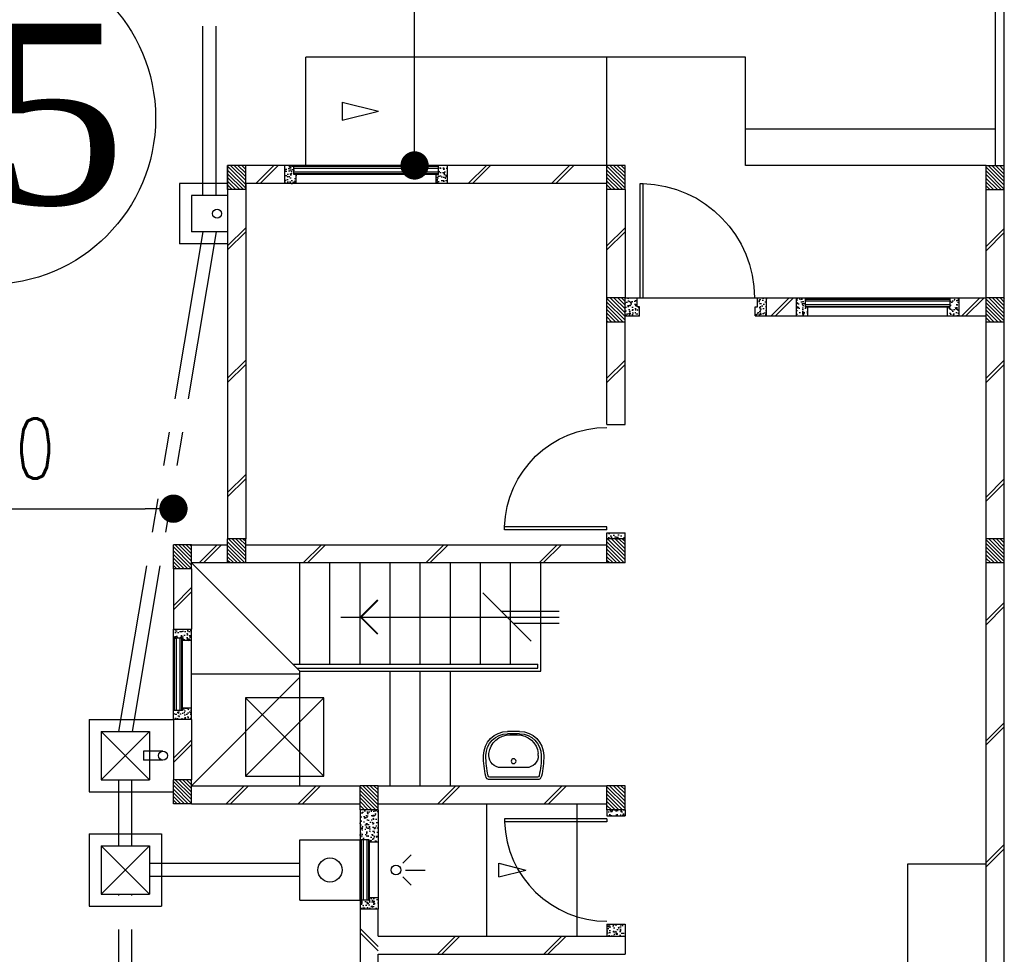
# Model space of a CAD drawing. Header units: millimetres. Extents: x 301 to 1479, y 491 to 1341.
# Tile 154 of 256: x 392 to 400, y 657 to 665. Entities that reach past the tile are written whole.
import ezdxf
from ezdxf.enums import TextEntityAlignment as Align

# ---------------------------------------------------------------- set-up
doc = ezdxf.new("R2010")
doc.units = ezdxf.units.MM
doc.header["$LTSCALE"] = 1.5
doc.header["$MEASUREMENT"] = 0
for name, pattern in [('HIDDEN', [0.375, 0.25, -0.125]), ('HIDDEN2', [4.7625, 3.175, -1.5875]), ('PHANTOM2', [1.25, 0.625, -0.125, 0.125, -0.125, 0.125, -0.125])]:
    doc.linetypes.add(name, pattern=pattern)
for name, color, linetype in [('Blk', 7, 'Continuous'), ('Block', 46, 'Continuous'), ('boundary', 3, 'Continuous'), ('Boundary Wall', 64, 'Continuous'), ('BULUS', 2, 'Continuous'), ('BWCN', 4, 'Continuous'), ('DIM', 6, 'Continuous'), ('DOOR', 3, 'Continuous'), ('Ele', 8, 'Continuous'), ('HATCH', 7, 'Continuous'), ('Hatch Col. C1 GF Ext.', 84, 'Continuous'), ('Hatch Col. C3 GF', 10, 'Continuous'), ('Hatch Stub Col', 251, 'Continuous'), ('Kerb', 251, 'Continuous'), ('P. Gully trap', 42, 'Continuous'), ('Paving Block', 251, 'Continuous'), ('PVC Pipe 110', 69, 'Continuous'), ('PVC RWP 75', 77, 'Continuous'), ('SANIT', 8, 'Continuous'), ('TXTAREA', 10, 'Continuous'), ('WINDOW', 1, 'Continuous')]:
    doc.layers.add(name, color=color, linetype=linetype)
doc.styles.add('RS1', font='romans.shx', dxfattribs={"width": 0.75, "height": 0.5})
doc.styles.add('times', font='times.ttf')
doc.dimstyles.new('Souillac5', dxfattribs={"dimscale": 0.5, "dimtxt": 0.5, "dimasz": 0.47, "dimexe": 0, "dimexo": 1, "dimgap": 0.5, "dimtad": 1, "dimzin": 0, "dimdsep": 46, "dimtxsty": 'RS1', "dimblk": 'DOT', "dimcen": 3, "dimse1": 1, "dimse2": 1, "dimclrd": 6, "dimclre": 6, "dimclrt": 7, "dimaunit": 1, "dimadec": 0, "dimazin": 0, "dimtfac": 1, "dimtofl": 0, "dimtmove": 1, "dimatfit": 3, "dimfxl": 1, "dimtolj": 1, "dimtzin": 0, "dimlwe": -1, "dimarcsym": 0})
pattern_1 = [(50, (383.16928, 127.90737), (0.071726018, -0.0062752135), [0.0075, -0.0825]), (355, (383.16928, 127.90737), (-0.013875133, 0.075219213), [0.006, -0.066]), (100.451444, (383.175255, 127.90685), (0.057850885, 0.068943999), [0.006374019, -0.070114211]), (46.1842, (383.16928, 127.92737), (0.106724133, -0.016551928), [0.01125, -0.12375]), (96.635635, (383.17817, 127.92599), (0.093466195, 0.09741186), [0.009561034, -0.105171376]), (351.184164, (383.16928, 127.92737), (0.093466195, 0.09741186), [0.009, -0.099]), (21, (383.17928, 127.92237), (0.059690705, -0.040261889), [0.0075, -0.0825]), (326, (383.17928, 127.92237), (0.024331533, 0.072515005), [0.006, -0.066]), (71.451445, (383.18425, 127.91902), (0.084022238, 0.032253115), [0.006374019, -0.070114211]), (37.5, (383.169278, 127.907373), (0.0012159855, 0.0332893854), [0, -0.0652, 0, -0.067, 0, -0.06625]), (7.5, (383.169278, 127.907373), (0.0263069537, 0.0394411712), [0, -0.0382, 0, -0.0637, 0, -0.02525]), (327.5, (383.146978, 127.907373), (0.0533822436, -0.0022554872), [0, -0.025, 0, -0.078, 0, -0.1035]), (317.5, (383.136978, 127.907373), (0.058318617, 0.010010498), [0, -0.0325, 0, -0.0518, 0, -0.0735])]
pattern_2 = [(315, (404.325723, 122.722963), (0.0154679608, 0.0154679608), [])]
pattern_3 = [(50, (379.51048, 127.95737), (0.071726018, -0.0062752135), [0.0075, -0.0825]), (355, (379.51048, 127.95737), (-0.013875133, 0.075219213), [0.006, -0.066]), (100.451444, (379.51646, 127.95685), (0.057850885, 0.068943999), [0.006374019, -0.070114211]), (46.1842, (379.51048, 127.97737), (0.106724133, -0.016551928), [0.01125, -0.12375]), (96.635635, (379.51938, 127.97599), (0.093466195, 0.09741186), [0.009561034, -0.105171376]), (351.184164, (379.51048, 127.97737), (0.093466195, 0.09741186), [0.009, -0.099]), (21, (379.52048, 127.97237), (0.059690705, -0.040261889), [0.0075, -0.0825]), (326, (379.52048, 127.97237), (0.024331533, 0.072515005), [0.006, -0.066]), (71.451445, (379.525456, 127.96902), (0.084022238, 0.032253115), [0.006374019, -0.070114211]), (37.5, (379.510482, 127.957373), (0.0012159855, 0.0332893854), [0, -0.0652, 0, -0.067, 0, -0.06625]), (7.5, (379.510482, 127.957373), (0.0263069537, 0.0394411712), [0, -0.0382, 0, -0.0637, 0, -0.02525]), (327.5, (379.488182, 127.957373), (0.0533822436, -0.0022554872), [0, -0.025, 0, -0.078, 0, -0.1035]), (317.5, (379.47818, 127.957373), (0.058318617, 0.010010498), [0, -0.0325, 0, -0.0518, 0, -0.0735])]

# ---------------------------------------------------------------- blocks, each defined once
blk = doc.blocks.new('Wh1')
at = {"layer": 'SANIT'}
for p, q in [((197.3, 0), (-197.3, 0)), ((197.3, -20), (-197.3, -20)), ((105, -100), (-105, -100)), ((-205, -200), (-205, -217.2)), ((205, -200), (205, -217.2)), ((50, -380), (-50, -380)), ((50, -400), (-50, -400)), ((-30.2, -372.6), (30.2, -372.6))]:
    blk.add_line(p, q, dxfattribs=at)
blk.add_circle((0, -153.8), 20, dxfattribs=at)
for centre, radius, start, end in [((0, -200), 250, 180, 180), ((0, -200), 250, 0, 0), ((-197.3, -35), 35, 90, 167.77757), ((197.3, -35), 35, 12.22243, 90), ((567.1, -200.6), 817.1, 167.77757, 179.95982), ((567.1, -200.6), 797.1, 167.77757, 179.95982), ((-197.3, -35), 15, 90, 167.77757), ((197.3, -35), 15, 12.22243, 90), ((-567.1, -200.6), 797.1, 0.04018, 12.22243), ((-567.1, -200.6), 817.1, 0.04018, 12.22243), ((-105, -200), 100, 90, 180), ((105, -200), 100, 0, 90), ((-50, -200), 200, 180, 270), ((-50, -200), 180, 180, 270), ((-30.2, -196.6), 176, 186.70755, 270.01296), ((30.2, -196.6), 176, 269.98704, 353.29245), ((50, -200), 180, 270, 0), ((50, -200), 200, 270, 0)]:
    blk.add_arc(centre, radius, start, end, dxfattribs=at)
blk = doc.blocks.new('Dr900')
at = {"layer": 'DOOR'}
for p, q in [((-50, 0), (-50, 850)), ((-25, 850), (-50, 850)), ((-25, 0), (-25, 850)), ((-25, 0), (-50, 0))]:
    blk.add_line(p, q, dxfattribs=at)
blk.add_arc((-24.3, -0.3), 850.7, 91.72797, 179.98222, dxfattribs=at)
blk = doc.blocks.new('Dr1000')
at = {"layer": 'DOOR'}
for p, q in [((-50, 0), (-50, 950)), ((-25, 950), (-50, 950)), ((-25, 0), (-25, 950)), ((-25, 0), (-50, 0))]:
    blk.add_line(p, q, dxfattribs=at)
blk.add_arc((-24.4, -0.2), 950.6, 91.54201, 179.98579, dxfattribs=at)
blk = doc.blocks.new('SSSU-D2')
at = {"layer": 'HATCH'}
h = blk.add_hatch(dxfattribs=at)
h.set_pattern_fill('ANSI31', color=256, scale=0.175, angle=630)
h.set_pattern_definition([(315, (-170.48365, -4.168587), (0.0154679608, 0.0154679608), [])])
h.paths.add_polyline_path([(-12.9, 0), (-12.75, 0), (-12.75, -0.2), (-12.9, -0.2)])
h = blk.add_hatch(dxfattribs=at)
h.set_pattern_fill('ANSI31', color=256, scale=0.175, angle=630)
h.set_pattern_definition([(315, (-167.33365, -4.168587), (0.0154679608, 0.0154679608), [])])
h.paths.add_polyline_path([(-9.75, 0), (-9.6, 0), (-9.6, -0.2), (-9.75, -0.2)])
h = blk.add_hatch(dxfattribs=at)
h.set_pattern_fill('ANSI31', color=256, scale=0.175, angle=630)
h.set_pattern_definition([(315, (-167.33365, -3.068587), (0.0154679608, 0.0154679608), [])])
h.paths.add_polyline_path([(-9.75, -1.1), (-9.6, -1.1), (-9.6, -1.3), (-9.75, -1.3)])
h = blk.add_hatch(dxfattribs=at)
h.set_pattern_fill('ANSI31', color=256, scale=0.175, angle=630)
h.set_pattern_definition([(315, (-170.48365, -1.068587), (0.0154679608, 0.0154679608), [])])
h.paths.add_polyline_path([(-12.9, -3.1), (-12.75, -3.1), (-12.75, -3.3), (-12.9, -3.3)])
h = blk.add_hatch(dxfattribs=at)
h.set_pattern_fill('ANSI31', color=256, scale=0.175, angle=630)
h.set_pattern_definition([(315, (-167.33365, -1.068587), (0.0154679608, 0.0154679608), [])])
h.paths.add_polyline_path([(-9.75, -3.1), (-9.6, -3.1), (-9.6, -3.3), (-9.75, -3.3)])
h = blk.add_hatch(dxfattribs=at)
h.set_pattern_fill('ANSI31', color=256, scale=0.175, angle=630)
h.set_pattern_definition([(315, (-170.93365, -1.018587), (0.0154679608, 0.0154679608), [])])
h.paths.add_polyline_path([(-13.35, -3.15), (-13.2, -3.15), (-13.2, -3.35), (-13.35, -3.35)])
h = blk.add_hatch(dxfattribs=at)
h.set_pattern_fill('ANSI31', color=256, scale=0.175, angle=630)
h.set_pattern_definition([(315, (-170.93365, 0.931413), (0.0154679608, 0.0154679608), [])])
h.paths.add_polyline_path([(-13.35, -5.1), (-13.2, -5.1), (-13.2, -5.3), (-13.35, -5.3)])
h = blk.add_hatch(dxfattribs=at)
h.set_pattern_fill('ANSI31', color=256, scale=0.175, angle=630)
h.set_pattern_definition([(315, (-169.38365, 0.981413), (0.0154679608, 0.0154679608), [])])
h.paths.add_polyline_path([(-11.8, -5.15), (-11.65, -5.15), (-11.65, -5.35), (-11.8, -5.35)])
h = blk.add_hatch(dxfattribs=at)
h.set_pattern_fill('ANSI31', color=256, scale=0.175, angle=630)
h.set_pattern_definition([(315, (-167.33365, 0.981413), (0.0154679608, 0.0154679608), [])])
h.paths.add_polyline_path([(-9.75, -5.15), (-9.6, -5.15), (-9.6, -5.35), (-9.75, -5.35)])
at = {"layer": 'Hatch Col. C1 GF Ext.'}
h = blk.add_hatch(dxfattribs=at)
h.set_pattern_fill('ANSI31', color=256, scale=0.175, angle=-90)
h.set_pattern_definition(pattern_2)
h.paths.add_polyline_path([(-6.6, 0), (-6.45, 0), (-6.45, -0.2), (-6.6, -0.2)])
h = blk.add_hatch(dxfattribs=at)
h.set_pattern_fill('ANSI31', color=256, scale=0.175, angle=-90)
h.set_pattern_definition(pattern_2)
h.paths.add_polyline_path([(-6.6, -3.1), (-6.45, -3.1), (-6.45, -3.3), (-6.6, -3.3)])
at = {"layer": 'Hatch Col. C3 GF'}
h = blk.add_hatch(dxfattribs=at)
h.set_pattern_fill('ANSI31', color=256, scale=0.175, angle=-90)
h.set_pattern_definition([(315, (404.325723, 122.772963), (0.0154679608, 0.0154679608), [])])
h.paths.add_polyline_path([(-6.6, -1.1), (-6.45, -1.1), (-6.45, -1.3), (-6.6, -1.3)])
at = {"layer": 'Hatch Stub Col', "linetype": 'ByBlock'}
h = blk.add_hatch(dxfattribs=at)
h.set_pattern_fill('AR-CONC', color=256, scale=0.01, angle=720)
h.set_pattern_definition(pattern_1)
h.paths.add_polyline_path([(-12.3296, -0.15), (-12.4246, -0.15), (-12.4246, 0), (-12.3496, 0), (-12.3496, -0.075), (-12.3296, -0.075)])
h = blk.add_hatch(dxfattribs=at)
h.set_pattern_fill('AR-CONC', color=256, scale=0.01, angle=720)
h.set_pattern_definition(pattern_1)
h.paths.add_polyline_path([(-11.0746, -0.15), (-11.1696, -0.15), (-11.1696, -0.075), (-11.1496, -0.075), (-11.1496, 0), (-11.0746, 0)])
h = blk.add_hatch(dxfattribs=at)
h.set_pattern_fill('AR-CONC', color=256, scale=0.01, angle=720)
h.set_pattern_definition([(50, (383.16928, 127.95737), (0.071726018, -0.0062752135), [0.0075, -0.0825]), (355, (383.16928, 127.95737), (-0.013875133, 0.075219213), [0.006, -0.066]), (100.451444, (383.175255, 127.95685), (0.057850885, 0.068943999), [0.006374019, -0.070114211]), (46.1842, (383.16928, 127.97737), (0.106724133, -0.016551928), [0.01125, -0.12375]), (96.635635, (383.17817, 127.97599), (0.093466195, 0.09741186), [0.009561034, -0.105171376]), (351.184164, (383.16928, 127.97737), (0.093466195, 0.09741186), [0.009, -0.099]), (21, (383.17928, 127.97237), (0.059690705, -0.040261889), [0.0075, -0.0825]), (326, (383.17928, 127.97237), (0.024331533, 0.072515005), [0.006, -0.066]), (71.451445, (383.18425, 127.96902), (0.084022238, 0.032253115), [0.006374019, -0.070114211]), (37.5, (383.169278, 127.957373), (0.0012159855, 0.0332893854), [0, -0.0652, 0, -0.067, 0, -0.06625]), (7.5, (383.169278, 127.957373), (0.0263069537, 0.0394411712), [0, -0.0382, 0, -0.0637, 0, -0.02525]), (327.5, (383.146978, 127.957373), (0.0533822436, -0.0022554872), [0, -0.025, 0, -0.078, 0, -0.1035]), (317.5, (383.136978, 127.957373), (0.058318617, 0.010010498), [0, -0.0325, 0, -0.0518, 0, -0.0735])])
h.paths.add_polyline_path([(-9.48, -1.25), (-9.6, -1.25), (-9.6, -1.1), (-9.5, -1.1), (-9.5, -1.175), (-9.48, -1.175)])
h = blk.add_hatch(dxfattribs=at)
h.set_pattern_fill('AR-CONC', color=256, scale=0.01, angle=720)
h.set_pattern_definition(pattern_3)
h.paths.add_polyline_path([(-8.425, -1.25), (-8.52, -1.25), (-8.52, -1.175), (-8.5, -1.175), (-8.5, -1.1), (-8.425, -1.1)])
h = blk.add_hatch(dxfattribs=at)
h.set_pattern_fill('AR-CONC', color=256, scale=0.01, angle=720)
h.set_pattern_definition(pattern_3)
h.paths.add_polyline_path([(-8.0804, -1.25), (-8.1754, -1.25), (-8.1754, -1.1), (-8.1004, -1.1), (-8.1004, -1.175), (-8.0804, -1.175)])
h = blk.add_hatch(dxfattribs=at)
h.set_pattern_fill('AR-CONC', color=256, scale=0.01, angle=720)
h.set_pattern_definition(pattern_3)
h.paths.add_polyline_path([(-6.8254, -1.25), (-6.9204, -1.25), (-6.9204, -1.175), (-6.9004, -1.175), (-6.9004, -1.1), (-6.8254, -1.1)])
h = blk.add_hatch(dxfattribs=at)
h.set_pattern_fill('AR-CONC', color=256, scale=0.01, angle=720)
h.set_pattern_definition(pattern_1)
h.paths.add_polyline_path([(-9.6, -3.1), (-9.75, -3.1), (-9.75, -3.05), (-9.6, -3.05)])
h = blk.add_hatch(dxfattribs=at)
h.set_pattern_fill('AR-CONC', color=256, scale=0.01, angle=720)
h.set_pattern_definition(pattern_1)
h.paths.add_polyline_path([(-13.2, -3.945), (-13.275, -3.945), (-13.275, -3.925), (-13.35, -3.925), (-13.35, -3.85), (-13.2, -3.85)])
h = blk.add_hatch(dxfattribs=at)
h.set_pattern_fill('AR-CONC', color=256, scale=0.01, angle=720)
h.set_pattern_definition(pattern_1)
h.paths.add_polyline_path([(-13.2, -4.6), (-13.35, -4.6), (-13.35, -4.525), (-13.275, -4.525), (-13.275, -4.505), (-13.2, -4.505)])
h = blk.add_hatch(dxfattribs=at)
h.set_pattern_fill('AR-CONC', color=256, scale=0.01, angle=720)
h.set_pattern_definition([(50, (422.151884, 13.222633), (0.071726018, -0.0062752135), [0.0075, -0.0825]), (355, (422.15188, 13.22263), (-0.013875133, 0.075219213), [0.006, -0.066]), (100.451444, (422.15786, 13.22211), (0.057850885, 0.068943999), [0.006374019, -0.070114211]), (46.1842, (422.15188, 13.24263), (0.106724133, -0.016551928), [0.01125, -0.12375]), (96.635635, (422.16078, 13.24125), (0.093466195, 0.09741186), [0.009561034, -0.105171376]), (351.184164, (422.15188, 13.24263), (0.093466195, 0.09741186), [0.009, -0.099]), (21, (422.161884, 13.237633), (0.059690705, -0.040261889), [0.0075, -0.0825]), (326, (422.16188, 13.23763), (0.024331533, 0.072515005), [0.006, -0.066]), (71.451445, (422.16686, 13.23428), (0.084022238, 0.032253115), [0.006374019, -0.070114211]), (37.5, (422.151884, 13.222633), (0.0012159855, 0.0332893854), [0, -0.0652, 0, -0.067, 0, -0.06625]), (7.5, (422.151884, 13.222633), (0.0263069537, 0.0394411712), [0, -0.0382, 0, -0.0637, 0, -0.02525]), (327.5, (422.129584, 13.222633), (0.0533822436, -0.0022554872), [0, -0.025, 0, -0.078, 0, -0.1035]), (317.5, (422.119584, 13.222633), (0.058318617, 0.010010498), [0, -0.0325, 0, -0.0518, 0, -0.0735])])
h.paths.add_polyline_path([(-11.65, -5.35), (-11.8, -5.35), (-11.8, -5.6), (-11.725, -5.6), (-11.725, -5.62), (-11.65, -5.62)])
h = blk.add_hatch(dxfattribs=at)
h.set_pattern_fill('AR-CONC', color=256, scale=0.01, angle=720)
h.set_pattern_definition([(50, (383.16928, 127.88237), (0.071726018, -0.0062752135), [0.0075, -0.0825]), (355, (383.16928, 127.88237), (-0.013875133, 0.075219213), [0.006, -0.066]), (100.451444, (383.175255, 127.88185), (0.057850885, 0.068943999), [0.006374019, -0.070114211]), (46.1842, (383.16928, 127.90237), (0.106724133, -0.016551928), [0.01125, -0.12375]), (96.635635, (383.17817, 127.90099), (0.093466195, 0.09741186), [0.009561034, -0.105171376]), (351.184164, (383.16928, 127.90237), (0.093466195, 0.09741186), [0.009, -0.099]), (21, (383.17928, 127.89737), (0.059690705, -0.040261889), [0.0075, -0.0825]), (326, (383.17928, 127.89737), (0.024331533, 0.072515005), [0.006, -0.066]), (71.451445, (383.18425, 127.89402), (0.084022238, 0.032253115), [0.006374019, -0.070114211]), (37.5, (383.169278, 127.882373), (0.0012159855, 0.0332893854), [0, -0.0652, 0, -0.067, 0, -0.06625]), (7.5, (383.169278, 127.882373), (0.0263069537, 0.0394411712), [0, -0.0382, 0, -0.0637, 0, -0.02525]), (327.5, (383.146978, 127.882373), (0.0533822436, -0.0022554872), [0, -0.025, 0, -0.078, 0, -0.1035]), (317.5, (383.136978, 127.882373), (0.058318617, 0.010010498), [0, -0.0325, 0, -0.0518, 0, -0.0735])])
h.paths.add_polyline_path([(-9.6, -5.4), (-9.75, -5.4), (-9.75, -5.35), (-9.6, -5.35)])
h = blk.add_hatch(dxfattribs=at)
h.set_pattern_fill('AR-CONC', color=256, scale=0.01, angle=720)
h.set_pattern_definition([(50, (383.16928, 128.05737), (0.071726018, -0.0062752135), [0.0075, -0.0825]), (355, (383.16928, 128.05737), (-0.013875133, 0.075219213), [0.006, -0.066]), (100.451444, (383.175255, 128.05685), (0.057850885, 0.068943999), [0.006374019, -0.070114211]), (46.1842, (383.16928, 128.07737), (0.106724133, -0.016551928), [0.01125, -0.12375]), (96.635635, (383.17817, 128.07599), (0.093466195, 0.09741186), [0.009561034, -0.105171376]), (351.184164, (383.16928, 128.07737), (0.093466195, 0.09741186), [0.009, -0.099]), (21, (383.17928, 128.07237), (0.059690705, -0.040261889), [0.0075, -0.0825]), (326, (383.17928, 128.07237), (0.024331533, 0.072515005), [0.006, -0.066]), (71.451445, (383.18425, 128.06902), (0.084022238, 0.032253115), [0.006374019, -0.070114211]), (37.5, (383.169278, 128.057373), (0.0012159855, 0.0332893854), [0, -0.0652, 0, -0.067, 0, -0.06625]), (7.5, (383.169278, 128.057373), (0.0263069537, 0.0394411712), [0, -0.0382, 0, -0.0637, 0, -0.02525]), (327.5, (383.146978, 128.057373), (0.0533822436, -0.0022554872), [0, -0.025, 0, -0.078, 0, -0.1035]), (317.5, (383.136978, 128.057373), (0.058318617, 0.010010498), [0, -0.0325, 0, -0.0518, 0, -0.0735])])
h.paths.add_polyline_path([(-11.725, -6.1), (-11.725, -6.08), (-11.65, -6.08), (-11.65, -6.175), (-11.8, -6.175), (-11.8, -6.1)])
h = blk.add_hatch(dxfattribs=at)
h.set_pattern_fill('AR-CONC', color=256, scale=0.01, angle=720)
h.set_pattern_definition([(50, (379.41048, 128.05737), (0.071726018, -0.0062752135), [0.0075, -0.0825]), (355, (379.41048, 128.05737), (-0.013875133, 0.075219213), [0.006, -0.066]), (100.451444, (379.41646, 128.05685), (0.057850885, 0.068943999), [0.006374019, -0.070114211]), (46.1842, (379.41048, 128.07737), (0.106724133, -0.016551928), [0.01125, -0.12375]), (96.635635, (379.41938, 128.07599), (0.093466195, 0.09741186), [0.009561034, -0.105171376]), (351.184164, (379.41048, 128.07737), (0.093466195, 0.09741186), [0.009, -0.099]), (21, (379.42048, 128.07237), (0.059690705, -0.040261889), [0.0075, -0.0825]), (326, (379.42048, 128.07237), (0.024331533, 0.072515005), [0.006, -0.066]), (71.451445, (379.425456, 128.06902), (0.084022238, 0.032253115), [0.006374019, -0.070114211]), (37.5, (379.410482, 128.057373), (0.0012159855, 0.0332893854), [0, -0.0652, 0, -0.067, 0, -0.06625]), (7.5, (379.410482, 128.057373), (0.0263069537, 0.0394411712), [0, -0.0382, 0, -0.0637, 0, -0.02525]), (327.5, (379.388182, 128.057373), (0.0533822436, -0.0022554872), [0, -0.025, 0, -0.078, 0, -0.1035]), (317.5, (379.37818, 128.057373), (0.058318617, 0.010010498), [0, -0.0325, 0, -0.0518, 0, -0.0735])])
h.paths.add_polyline_path([(-9.6, -6.3), (-9.6, -6.4), (-9.75, -6.4), (-9.75, -6.3)])
at = {"layer": 'Block', "linetype": 'ByBlock'}
for p, q in [((-12.9, 0), (-12.9, -3.1)), ((-12.4246, 0), (-12.75, 0)), ((-9.75, 0), (-11.0746, 0)), ((-12.75, -0.15), (-12.75, -3.1)), ((-12.4246, -0.15), (-12.75, -0.15)), ((-9.75, -0.15), (-11.0746, -0.15)), ((-9.75, -1.1), (-9.75, -0.2)), ((-9.6, -0.2), (-9.6, -1.1)), ((-6.6, -1.1), (-6.6, -0.2)), ((-6.45, -1.1), (-6.45, -0.2)), ((-8.425, -1.1), (-8.1754, -1.1)), ((-6.8254, -1.1), (-6.6, -1.1)), ((-9.75, -2.15), (-9.75, -1.3)), ((-9.6, -2.15), (-9.6, -1.3)), ((-8.425, -1.25), (-8.1754, -1.25)), ((-6.8254, -1.25), (-6.6, -1.25)), ((-6.6, -3.1), (-6.6, -1.3)), ((-9.75, -2.15), (-9.6, -2.15)), ((-13.2, -3.15), (-12.9, -3.15)), ((-12.75, -3.15), (-9.75, -3.15)), ((-13.35, -3.35), (-13.35, -3.85)), ((-12.9, -3.3), (-13.2, -3.3)), ((-13.2, -3.35), (-13.2, -3.85)), ((-9.75, -3.3), (-12.75, -3.3)), ((-6.6, -7.6), (-6.6, -3.3)), ((-13.35, -4.6), (-13.35, -5.1)), ((-13.2, -4.6), (-13.2, -5.1)), ((-13.2, -5.15), (-11.8, -5.15)), ((-11.65, -5.15), (-9.75, -5.15)), ((-13.2, -5.3), (-11.8, -5.3)), ((-11.65, -5.3), (-9.75, -5.3)), ((-11.8, -6.175), (-11.8, -6.775)), ((-11.65, -6.4), (-11.65, -6.175)), ((-11.65, -6.4), (-9.6, -6.4)), ((-9.6, -6.4), (-9.6, -6.55)), ((-11.65, -6.55), (-9.6, -6.55)), ((-11.65, -6.775), (-11.65, -6.55))]:
    blk.add_line(p, q, dxfattribs=at)
at = {"layer": 'Boundary Wall', "linetype": 'ByBlock'}
blk.add_line((-6.525, 1.555), (-6.525, 0), dxfattribs=at)
at = {"layer": 'BULUS', "linetype": 'ByBlock'}
for p, q in [((-12.36, -4.1404), (-10.325, -4.1404)), ((-10.325, -4.1754), (-10.325, -4.1404)), ((-12.325, -4.1754), (-10.325, -4.1754))]:
    blk.add_line(p, q, dxfattribs=at)
at = {"layer": 'BWCN'}
for p, q in [((-12.75, 0), (-12.9, 0)), ((-12.9, -0.2), (-12.9, 0)), ((-12.75, -0.2), (-12.75, 0)), ((-12.4246, -0.15), (-12.4246, 0)), ((-12.3496, 0), (-12.4246, 0)), ((-12.3496, -0.075), (-12.3496, 0)), ((-12.3296, -0.075), (-12.3496, -0.075)), ((-12.3296, -0.15), (-12.3296, -0.075)), ((-11.1696, -0.15), (-11.1696, -0.075)), ((-11.1696, -0.075), (-11.1496, -0.075)), ((-11.1496, -0.075), (-11.1496, 0)), ((-11.0746, 0), (-11.1496, 0)), ((-11.0746, -0.15), (-11.0746, 0)), ((-9.6, 0), (-9.75, 0)), ((-9.75, -0.2), (-9.75, 0)), ((-9.6, -0.2), (-9.6, 0)), ((-6.6, -0.2), (-6.6, 0)), ((-6.6, 0), (-6.45, 0)), ((-6.45, -0.2), (-6.45, 0)), ((-12.3296, -0.15), (-12.4246, -0.15)), ((-11.0746, -0.15), (-11.1696, -0.15)), ((-12.75, -0.2), (-12.9, -0.2)), ((-9.6, -0.2), (-9.75, -0.2)), ((-6.6, -0.2), (-6.45, -0.2)), ((-9.6, -1.1), (-9.75, -1.1)), ((-9.75, -1.3), (-9.75, -1.1)), ((-9.6, -1.3), (-9.6, -1.1)), ((-9.6, -1.1), (-9.5, -1.1)), ((-9.5, -1.175), (-9.5, -1.1)), ((-8.5, -1.1), (-8.425, -1.1)), ((-8.5, -1.175), (-8.5, -1.1)), ((-8.425, -1.25), (-8.425, -1.1)), ((-8.1754, -1.25), (-8.1754, -1.1)), ((-8.1754, -1.1), (-8.1004, -1.1)), ((-8.1004, -1.175), (-8.1004, -1.1)), ((-6.9004, -1.175), (-6.9004, -1.1)), ((-6.9004, -1.1), (-6.8254, -1.1)), ((-6.8254, -1.25), (-6.8254, -1.1)), ((-6.45, -1.1), (-6.6, -1.1)), ((-6.6, -1.3), (-6.6, -1.1)), ((-6.45, -1.3), (-6.45, -1.1)), ((-9.48, -1.175), (-9.5, -1.175)), ((-9.48, -1.25), (-9.48, -1.175)), ((-8.52, -1.25), (-8.52, -1.175)), ((-8.52, -1.175), (-8.5, -1.175)), ((-8.0804, -1.175), (-8.1004, -1.175)), ((-8.0804, -1.25), (-8.0804, -1.175)), ((-6.9204, -1.25), (-6.9204, -1.175)), ((-6.9204, -1.175), (-6.9004, -1.175)), ((-9.6, -1.3), (-9.75, -1.3)), ((-9.6, -1.25), (-9.48, -1.25)), ((-8.52, -1.25), (-8.425, -1.25)), ((-8.1754, -1.25), (-8.0804, -1.25)), ((-6.9204, -1.25), (-6.8254, -1.25)), ((-6.45, -1.3), (-6.6, -1.3)), ((-12.75, -3.1), (-12.9, -3.1)), ((-12.9, -3.3), (-12.9, -3.1)), ((-12.75, -3.3), (-12.75, -3.1)), ((-9.75, -3.05), (-9.6, -3.05)), ((-9.75, -3.1), (-9.75, -3.05)), ((-9.6, -3.1), (-9.75, -3.1)), ((-9.75, -3.3), (-9.75, -3.1)), ((-9.6, -3.1), (-9.6, -3.05)), ((-9.6, -3.3), (-9.6, -3.1)), ((-6.45, -3.1), (-6.6, -3.1)), ((-6.6, -3.3), (-6.6, -3.1)), ((-6.45, -3.3), (-6.45, -3.1)), ((-13.2, -3.15), (-13.35, -3.15)), ((-13.35, -3.35), (-13.35, -3.15)), ((-13.2, -3.35), (-13.2, -3.15)), ((-13.2, -3.35), (-13.35, -3.35)), ((-12.75, -3.3), (-12.9, -3.3)), ((-9.6, -3.3), (-9.75, -3.3)), ((-6.45, -3.3), (-6.6, -3.3)), ((-13.35, -3.925), (-13.35, -3.85)), ((-13.2, -3.945), (-13.2, -3.85)), ((-13.275, -3.925), (-13.35, -3.925)), ((-13.275, -3.945), (-13.275, -3.925)), ((-13.2, -3.945), (-13.275, -3.945)), ((-13.275, -4.525), (-13.35, -4.525)), ((-13.35, -4.6), (-13.35, -4.525)), ((-13.2, -4.505), (-13.275, -4.505)), ((-13.275, -4.505), (-13.275, -4.525)), ((-13.2, -4.6), (-13.2, -4.505)), ((-13.2, -5.1), (-13.35, -5.1)), ((-13.35, -5.3), (-13.35, -5.1)), ((-13.2, -5.3), (-13.2, -5.1)), ((-11.65, -5.15), (-11.8, -5.15)), ((-11.8, -5.35), (-11.8, -5.15)), ((-11.65, -5.35), (-11.65, -5.15)), ((-9.6, -5.15), (-9.75, -5.15)), ((-9.75, -5.35), (-9.75, -5.15)), ((-9.6, -5.35), (-9.6, -5.15)), ((-13.2, -5.3), (-13.35, -5.3)), ((-11.65, -5.35), (-11.8, -5.35)), ((-11.8, -5.35), (-11.8, -5.6)), ((-11.65, -5.35), (-11.65, -5.62)), ((-9.6, -5.35), (-9.75, -5.35)), ((-9.75, -5.35), (-9.75, -5.4)), ((-9.6, -5.35), (-9.6, -5.4)), ((-9.75, -5.4), (-9.6, -5.4)), ((-11.725, -5.6), (-11.8, -5.6)), ((-11.725, -5.62), (-11.725, -5.6)), ((-11.65, -5.62), (-11.725, -5.62)), ((-11.8, -6.1), (-11.8, -6.175)), ((-11.725, -6.1), (-11.8, -6.1)), ((-11.65, -6.08), (-11.725, -6.08)), ((-11.725, -6.08), (-11.725, -6.1)), ((-11.65, -6.08), (-11.65, -6.175)), ((-11.65, -6.175), (-11.8, -6.175)), ((-9.75, -6.3), (-9.6, -6.3)), ((-9.75, -6.3), (-9.75, -6.4)), ((-9.6, -6.3), (-9.6, -6.4))]:
    blk.add_line(p, q, dxfattribs=at)
at = {"layer": 'BWCN', "linetype": 'ByBlock'}
for p, q in [((-13.35, -3.85), (-13.2, -3.85)), ((-13.2, -4.6), (-13.35, -4.6))]:
    blk.add_line(p, q, dxfattribs=at)
at = {"layer": 'Ele'}
for p, q in [((-8.6, 0.9), (-12.25, 0.9)), ((-12.25, 0), (-12.25, 0.9)), ((-9.75, 0), (-9.75, 0.9)), ((-8.6, 0), (-8.6, 0.9)), ((-6.525, 0.3), (-8.6, 0.3)), ((-11.1496, 0), (-12.3496, 0)), ((-11.1496, -0.01), (-12.3496, -0.01)), ((-11.1496, -0.07), (-12.3496, -0.07)), ((-11.1696, -0.075), (-12.3296, -0.075)), ((-6.6, 0), (-8.6, 0)), ((-11.1696, -0.15), (-12.3296, -0.15)), ((-9.5, -1.1), (-8.5, -1.1)), ((-8.1004, -1.1), (-6.9004, -1.1)), ((-8.1004, -1.11), (-6.9004, -1.11)), ((-8.1004, -1.17), (-6.9004, -1.17)), ((-8.0804, -1.175), (-6.9204, -1.175)), ((-8.0804, -1.25), (-6.9204, -1.25)), ((-12.3, -4.1404), (-12.3, -3.3)), ((-12.05, -4.1404), (-12.05, -3.3)), ((-11.8, -4.1404), (-11.8, -3.3)), ((-11.55, -4.1404), (-11.55, -3.3)), ((-11.3, -4.1404), (-11.3, -3.3)), ((-11.05, -4.1404), (-11.05, -3.3)), ((-10.8, -4.1404), (-10.8, -3.3)), ((-10.55, -4.1404), (-10.55, -3.3)), ((-10.3, -4.2), (-10.3, -3.3)), ((-10.7799, -3.55), (-10.3799, -3.95)), ((-11.9591, -3.75), (-10.1472, -3.75)), ((-10.6299, -3.7), (-10.1472, -3.7)), ((-10.5299, -3.8), (-10.1472, -3.8)), ((-13.35, -4.525), (-13.35, -3.925)), ((-13.34, -4.525), (-13.34, -3.925)), ((-13.28, -4.525), (-13.28, -3.925)), ((-13.275, -4.505), (-13.275, -3.945)), ((-13.2, -4.505), (-13.2, -3.945)), ((-12.3, -4.2), (-10.3, -4.2)), ((-11.55, -5.15), (-11.55, -4.2)), ((-11.3, -5.15), (-11.3, -4.2)), ((-11.05, -5.15), (-11.05, -4.2)), ((-10.75, -5.3), (-10.75, -6.4)), ((-10, -5.3), (-10, -6.4)), ((-11.8, -6.1), (-11.8, -5.6)), ((-11.79, -5.6), (-11.79, -6.1)), ((-11.73, -5.6), (-11.73, -6.1)), ((-11.725, -5.62), (-11.725, -6.08)), ((-11.65, -5.62), (-11.65, -6.08)), ((-11.4455, -5.7933), (-11.3754, -5.7232)), ((-7.25, -7), (-7.25, -5.8)), ((-7.25, -5.8), (-6.6, -5.8)), ((-11.422, -5.85), (-11.2609, -5.85)), ((-11.4455, -5.9067), (-11.3754, -5.9768))]:
    blk.add_line(p, q, dxfattribs=at)
at = {"layer": 'Ele', "linetype": 'ByBlock'}
blk.add_line((-11.9485, 0.525), (-11.9485, 0.375), dxfattribs=at)
at = {"layer": 'Ele', "linetype": 'HIDDEN', "ltscale": 10}
for p, q in [((-13.2, -3.3), (-12.3, -4.2)), ((-12.3, -4.225), (-13.2, -4.225)), ((-13.2, -5.15), (-12.3, -4.25)), ((-12.3, -5.15), (-12.3, -4.2))]:
    blk.add_line(p, q, dxfattribs=at)
at = {"layer": 'Ele', "const_width": 0.015}
blk.add_lwpolyline([(-11.6535, -3.8914), (-11.7949, -3.75), (-11.6535, -3.6086)], dxfattribs=at)
at = {"layer": 'Ele'}
blk.add_circle((-11.5021, -5.85), 0.04, dxfattribs=at)
at = {"layer": 'HATCH'}
for p, q in [((-12.6657, -0.15), (-12.5157, 0)), ((-12.6303, -0.15), (-12.4803, 0)), ((-10.9015, -0.15), (-10.7515, 0)), ((-10.8662, -0.15), (-10.7162, 0)), ((-10.2105, -0.15), (-10.0605, 0)), ((-10.1751, -0.15), (-10.0251, 0)), ((-12.75, -0.5167), (-12.9, -0.6667)), ((-12.75, -0.552), (-12.9, -0.702)), ((-9.6, -0.5167), (-9.75, -0.6667)), ((-9.6, -0.552), (-9.75, -0.702)), ((-6.45, -0.5223), (-6.6, -0.6723)), ((-6.45, -0.5576), (-6.6, -0.7076)), ((-8.3856, -1.25), (-8.2356, -1.1)), ((-8.3503, -1.25), (-8.2003, -1.1)), ((-6.8036, -1.25), (-6.6536, -1.1)), ((-6.7683, -1.25), (-6.6183, -1.1)), ((-12.75, -1.6174), (-12.9, -1.7674)), ((-9.6, -1.6174), (-9.75, -1.7674)), ((-6.45, -1.6174), (-6.6, -1.7674)), ((-12.75, -1.6528), (-12.9, -1.8028)), ((-9.6, -1.6528), (-9.75, -1.8028)), ((-6.45, -1.6528), (-6.6, -1.8028)), ((-12.75, -2.5664), (-12.9, -2.7164)), ((-12.75, -2.6018), (-12.9, -2.7518)), ((-6.45, -2.603), (-6.6, -2.753)), ((-6.45, -2.6384), (-6.6, -2.7884)), ((-13.1359, -3.3), (-12.9859, -3.15)), ((-13.1006, -3.3), (-12.9506, -3.15)), ((-12.2715, -3.3), (-12.1215, -3.15)), ((-12.2362, -3.3), (-12.0862, -3.15)), ((-11.255, -3.3), (-11.105, -3.15)), ((-11.2197, -3.3), (-11.0697, -3.15)), ((-10.3137, -3.3), (-10.1637, -3.15)), ((-10.2783, -3.3), (-10.1283, -3.15)), ((-13.2, -3.5052), (-13.35, -3.6552)), ((-13.2, -3.5406), (-13.35, -3.6906)), ((-6.45, -3.628), (-6.6, -3.778)), ((-6.45, -3.6633), (-6.6, -3.8133)), ((-6.45, -4.6267), (-6.6, -4.7767)), ((-6.45, -4.662), (-6.6, -4.812)), ((-13.2, -4.7724), (-13.35, -4.9224)), ((-13.2, -4.8077), (-13.35, -4.9577)), ((-12.9119, -5.3), (-12.7619, -5.15)), ((-12.8766, -5.3), (-12.7266, -5.15)), ((-12.3136, -5.3), (-12.1636, -5.15)), ((-12.2782, -5.3), (-12.1282, -5.15)), ((-11.1543, -5.3), (-11.0043, -5.15)), ((-11.1189, -5.3), (-10.9689, -5.15)), ((-10.2719, -5.3), (-10.1219, -5.15)), ((-10.2365, -5.3), (-10.0865, -5.15)), ((-6.45, -5.6385), (-6.6, -5.7885)), ((-6.45, -5.6739), (-6.6, -5.8239)), ((-11.8, -6.3359), (-11.65, -6.4859)), ((-11.8, -6.3713), (-11.65, -6.5213)), ((-11.1575, -6.55), (-11.0075, -6.4)), ((-11.1222, -6.55), (-10.9722, -6.4)), ((-10.2751, -6.55), (-10.1251, -6.4)), ((-10.2398, -6.55), (-10.0898, -6.4))]:
    blk.add_line(p, q, dxfattribs=at)
at = {"layer": 'Kerb'}
for p, q in [((-13.3, -0.15), (-13.3, -0.65)), ((-12.9, -0.15), (-13.3, -0.15)), ((-13.2, -0.25), (-13.2, -0.55)), ((-12.9, -0.25), (-13.2, -0.25)), ((-12.9, -0.55), (-13.2, -0.55)), ((-12.9, -0.65), (-13.3, -0.65)), ((-14.05, -4.6), (-14.05, -5.2)), ((-14.05, -4.6), (-13.35, -4.6)), ((-13.95, -4.7), (-13.95, -5.1)), ((-13.95, -4.7), (-13.55, -4.7)), ((-13.95, -5.1), (-13.55, -4.7)), ((-13.95, -4.7), (-13.55, -5.1)), ((-13.55, -4.7), (-13.55, -5.1)), ((-13.95, -5.1), (-13.55, -5.1)), ((-14.05, -5.2), (-13.35, -5.2)), ((-14.05, -5.55), (-14.05, -6.15)), ((-14.05, -5.55), (-13.45, -5.55)), ((-13.45, -5.55), (-13.45, -6.15)), ((-12.3, -5.6), (-11.8, -5.6)), ((-12.3, -6.1), (-12.3, -5.6)), ((-13.95, -5.65), (-13.95, -6.05)), ((-13.95, -5.65), (-13.55, -5.65)), ((-13.95, -6.05), (-13.55, -5.65)), ((-13.95, -5.65), (-13.55, -6.05)), ((-13.55, -5.65), (-13.55, -6.05)), ((-13.95, -6.05), (-13.55, -6.05)), ((-12.3, -6.1), (-11.8, -6.1)), ((-14.05, -6.15), (-13.45, -6.15))]:
    blk.add_line(p, q, dxfattribs=at)
at = {"layer": 'P. Gully trap'}
blk.add_circle((-12.05, -5.85), 0.1, dxfattribs=at)
at = {"layer": 'Paving Block', "linetype": 'ByBlock'}
for p, q in [((-11.9485, 0.525), (-11.6485, 0.45)), ((-11.9485, 0.375), (-11.6485, 0.45)), ((-10.6476, -5.9063), (-10.6476, -5.7938)), ((-10.6476, -5.7938), (-10.4226, -5.85)), ((-10.6476, -5.9063), (-10.4226, -5.85))]:
    blk.add_line(p, q, dxfattribs=at)
at = {"layer": 'PVC Pipe 110', "linetype": 'PHANTOM2', "ltscale": 1.5}
for p, q in [((-13.105, -0.25), (-13.105, 2.15)), ((-12.995, -0.25), (-12.995, 2.15)), ((-13.1058, -0.55), (-13.8058, -4.7)), ((-12.9942, -0.55), (-13.6942, -4.7)), ((-13.805, -5.65), (-13.805, -5.1)), ((-13.695, -5.65), (-13.695, -5.1)), ((-12.3, -5.795), (-13.55, -5.795)), ((-12.3, -5.905), (-13.55, -5.905)), ((-13.805, -7.75), (-13.805, -6.05)), ((-13.695, -7.75), (-13.695, -6.05))]:
    blk.add_line(p, q, dxfattribs=at)
at = {"layer": 'PVC Pipe 110', "linetype": 'PHANTOM2', "ltscale": 10}
for p, q in [((-13.6, -4.8625), (-13.6, -4.9375)), ((-13.4375, -4.8625), (-13.6, -4.8625)), ((-13.4375, -4.9375), (-13.6, -4.9375))]:
    blk.add_line(p, q, dxfattribs=at)
at = {"layer": 'PVC RWP 75'}
for centre in [(-12.9875, -0.4), (-12.9875, -0.4), (-13.4375, -4.9)]:
    blk.add_circle(centre, 0.0375, dxfattribs=at)
at = {"layer": 'SANIT', "linetype": 'HIDDEN2', "ltscale": 100}
for p, q in [((-12.1004, -4.4218), (-12.7504, -4.4218)), ((-12.7504, -4.4218), (-12.7504, -5.0718)), ((-12.7504, -5.0718), (-12.1004, -4.4218)), ((-12.1004, -5.0718), (-12.7504, -4.4218)), ((-12.1004, -5.0718), (-12.1004, -4.4218)), ((-12.7504, -5.0718), (-12.1004, -5.0718))]:
    blk.add_line(p, q, dxfattribs=at)
at = {"layer": 'WINDOW'}
for p, q in [((-11.1496, -0.025), (-12.3496, -0.025)), ((-11.1496, -0.055), (-12.3496, -0.055)), ((-8.1004, -1.125), (-6.9004, -1.125)), ((-8.1004, -1.155), (-6.9004, -1.155))]:
    blk.add_line(p, q, dxfattribs=at)
at = {"layer": 'WINDOW', "linetype": 'HIDDEN2', "ltscale": 0.5}
for p, q in [((-13.325, -4.525), (-13.325, -3.925)), ((-13.295, -4.525), (-13.295, -3.925)), ((-11.775, -5.6), (-11.775, -6.1)), ((-11.745, -5.6), (-11.745, -6.1))]:
    blk.add_line(p, q, dxfattribs=at)
at = {"layer": 'DOOR', "xscale": -0.001, "yscale": 0.001, "zscale": 0.001}
blk.add_blockref('Dr1000', (-9.5, -1.1), dxfattribs=at)
at = {"layer": 'DOOR', "yscale": 0.001, "zscale": 0.001}
for p, xscale, rotation in [((-9.75, -3.05), -0.001, 90), ((-9.75, -5.4), 0.001, 90.00000000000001)]:
    blk.add_blockref('Dr900', p, dxfattribs=dict(at, xscale=xscale, rotation=rotation))
at = {"layer": 'WINDOW', "linetype": 'ByBlock', "xscale": -0.001, "yscale": 0.001, "zscale": 0.001, "rotation": 180}
blk.add_blockref('Wh1', (-10.525, -5.0998), dxfattribs=at)
blk = doc.blocks.new('_DOT')
at = {"color": 0, "linetype": 'ByBlock'}
blk.add_line((-0.5, 0), (-1, 0), dxfattribs=at)
at = {"color": 0, "linetype": 'ByBlock', "const_width": 0.5}
blk.add_lwpolyline([(-0.25, 0, 1), (0.25, 0, 1)], format="xyb", close=True, dxfattribs=at)
blk = doc.blocks.new('*D190')
at = {"layer": 'DEFPOINTS', "color": 0, "transparency": 16777216}
for p in [(394.8499, 670.769), (394.9901, 670.769), (394.8499, 663.569)]:
    blk.add_point(p, dxfattribs=at)
at = {"layer": 'DIM', "color": 6, "lineweight": -2, "transparency": 16777216}
blk.add_line((394.9901, 663.804), (394.9901, 670.534), dxfattribs=at)
at = {"layer": 'DIM', "color": 6, "lineweight": -2, "transparency": 16777216, "xscale": 0.235, "yscale": 0.235, "zscale": 0.235}
for p, rotation in [((394.9901, 670.769), 90), ((394.9901, 663.569), 270)]:
    blk.add_blockref('_DOT', p, dxfattribs=dict(at, rotation=rotation))
at = {"layer": 'DIM', "color": 7, "transparency": 16777216, "insert": (394.4901, 667.169), "char_height": 0.5, "attachment_point": 5, "rotation": 90, "style": 'RS1'}
blk.add_mtext('\\A1;7.20', dxfattribs=at)
blk = doc.blocks.new('*D192')
at = {"layer": 'DEFPOINTS', "color": 0, "transparency": 16777216}
for p in [(389.8876, 660.719), (392.9876, 660.719), (392.9876, 660.719)]:
    blk.add_point(p, dxfattribs=at)
at = {"layer": 'DIM', "color": 6, "lineweight": -2, "transparency": 16777216}
blk.add_line((390.1226, 660.719), (392.7526, 660.719), dxfattribs=at)
at = {"layer": 'DIM', "color": 6, "lineweight": -2, "transparency": 16777216, "xscale": 0.235, "yscale": 0.235, "zscale": 0.235, "rotation": 180}
blk.add_blockref('_DOT', (389.8876, 660.719), dxfattribs=at)
at = {"layer": 'DIM', "color": 6, "lineweight": -2, "transparency": 16777216, "xscale": 0.235, "yscale": 0.235, "zscale": 0.235}
blk.add_blockref('_DOT', (392.9876, 660.719), dxfattribs=at)
at = {"layer": 'DIM', "color": 7, "transparency": 16777216, "insert": (391.4376, 661.219), "char_height": 0.5, "attachment_point": 5, "style": 'RS1'}
blk.add_mtext('\\A1;3.10', dxfattribs=at)

msp = doc.modelspace()

# ---------------------------------------------------------------- linework, layer by layer
at = {"layer": 'boundary'}
msp.add_line((399.8876, 628.769), (399.8876, 670.769), dxfattribs=at)
at = {"layer": 'TXTAREA'}
msp.add_circle((391.456, 663.9631), 1.3831, dxfattribs=at)

# ---------------------------------------------------------------- block references
at = {"layer": 'Blk'}
msp.add_blockref('SSSU-D2', (406.3376, 663.569), dxfattribs=at)

# ---------------------------------------------------------------- texts
at = {"layer": 'TXTAREA', "style": 'times'}
msp.add_text('55', height=1.5, dxfattribs=at).set_placement((391.456, 663.9966), align=Align.MIDDLE_CENTER)

# ---------------------------------------------------------------- dimensions: what is measured, and where the dimension line sits
at = {"layer": 'DIM'}
dim = msp.add_linear_dim(base=(394.9901, 670.769), p1=(394.8499, 663.569), p2=(394.8499, 670.769), angle=90, dimstyle='Souillac5', dxfattribs=at)
dim.commit()
dim.dimension.update_dxf_attribs({"geometry": '*D190', "text_midpoint": (394.4901, 667.169)})
dim = msp.add_linear_dim(base=(392.9876, 660.719), p1=(389.8876, 660.719), p2=(392.9876, 660.719), dimstyle='Souillac5', dxfattribs=at)
dim.commit()
dim.dimension.update_dxf_attribs({"geometry": '*D192', "text_midpoint": (391.4376, 661.219)})

doc.saveas('drawing.dxf')
